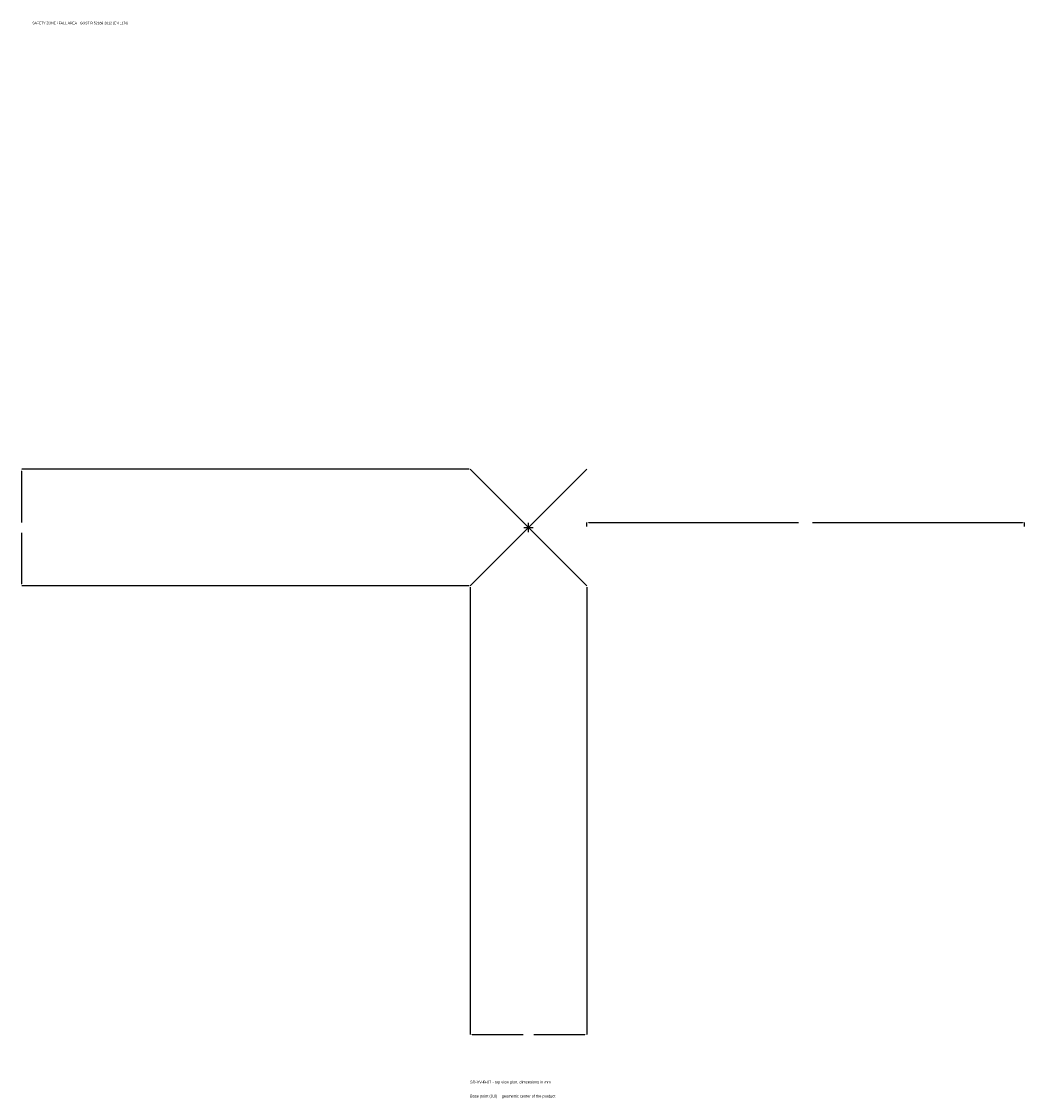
# Model space of a CAD drawing. Extents: x -1737 to 1700, y -1955 to 1733.
import ezdxf

# ---------------------------------------------------------------- set-up
doc = ezdxf.new("R2010")
doc.units = 0
for name, color, linetype in [('GP_MAF_zona_bezopasnosti', 1, 'Continuous'), ('ZSK_DANNYE', 3, 'Continuous'), ('ZSK_KONTUR', 7, 'Continuous'), ('ZSK_RAZMERY', 8, 'Continuous')]:
    doc.layers.add(name, color=color, linetype=linetype)
doc.dimstyles.new('ORION', dxfattribs={"dimtxt": 12, "dimasz": 7.2, "dimexe": 1.25, "dimexo": 3.6, "dimtad": 1, "dimcen": 2.5, "dimazin": 3, "dimtfac": 1, "dimtmove": 0, "dimatfit": 3})

# ---------------------------------------------------------------- blocks, each defined once
blk = doc.blocks.new('_CLOSEDFILLED')
at = {"color": 0, "linetype": 'BYBLOCK'}
blk.add_solid([(-1, 0.16), (0, 0), (-1, -0.16)], dxfattribs=at)
blk = doc.blocks.new('*D1')
for p, q in [((-200, -203.6), (-200, -1736)), ((200, -203.6), (200, -1736)), ((-192.8, -1736), (-18, -1736)), ((18, -1736), (192.8, -1736))]:
    blk.add_line(p, q)
at = {"layer": 'Defpoints'}
for p in [(-200, -200), (200, -200), (-200, -1736)]:
    blk.add_point(p, dxfattribs=at)
at = {"layer": 'ZSK_RAZMERY', "xscale": 7.199999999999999, "yscale": 7.199999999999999, "rotation": 180}
blk.add_blockref('_CLOSEDFILLED', (-200, -1736), dxfattribs=at)
at = {"layer": 'ZSK_RAZMERY', "xscale": 7.199999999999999, "yscale": 7.199999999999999}
blk.add_blockref('_CLOSEDFILLED', (200, -1736), dxfattribs=at)
blk = doc.blocks.new('*D2')
for p, q in [((-203.6, 200), (-1736, 200)), ((-1736, 18), (-1736, 192.8)), ((-1736, -192.8), (-1736, -18)), ((-203.6, -200), (-1736, -200))]:
    blk.add_line(p, q)
at = {"layer": 'Defpoints'}
for p in [(-200, 200), (-1736, -200), (-200, -200)]:
    blk.add_point(p, dxfattribs=at)
at = {"layer": 'ZSK_RAZMERY', "xscale": 7.199999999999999, "yscale": 7.199999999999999}
for p, rotation in [((-1736, 200), 90), ((-1736, -200), 270)]:
    blk.add_blockref('_CLOSEDFILLED', p, dxfattribs=dict(at, rotation=rotation))
blk = doc.blocks.new('*D3')
for p, q in [((200, 3.6), (200, 18)), ((207.2, 18), (926, 18)), ((974, 18), (1692.8, 18)), ((1700, 3.6), (1700, 18))]:
    blk.add_line(p, q)
at = {"layer": 'Defpoints'}
for p in [(200, 18), (200, 0), (1700, 0)]:
    blk.add_point(p, dxfattribs=at)
at = {"layer": 'ZSK_RAZMERY', "xscale": 7.199999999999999, "yscale": 7.199999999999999, "rotation": 180}
blk.add_blockref('_CLOSEDFILLED', (200, 18), dxfattribs=at)
at = {"layer": 'ZSK_RAZMERY', "xscale": 7.199999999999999, "yscale": 7.199999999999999}
blk.add_blockref('_CLOSEDFILLED', (1700, 18), dxfattribs=at)
blk = doc.blocks.new('B1')
at = {"layer": 'ZSK_KONTUR'}
for p, q in [((-200, -200), (200, 200)), ((-200, 200), (200, -200))]:
    blk.add_line(p, q, dxfattribs=at)
at = {"layer": 'ZSK_RAZMERY'}
for p, q in [((-16, 0), (16, 0)), ((0, -16), (0, 16))]:
    blk.add_line(p, q, dxfattribs=at)
at = {"layer": 'GP_MAF_zona_bezopasnosti', "color": 1}
blk.add_text('SAFETY ZONE / FALL AREA - GOST R 52169-2012 (EN 1176)', height=8.4, dxfattribs=at).set_placement((-1700, 1724))
at = {"layer": 'ZSK_RAZMERY'}
dim = blk.add_linear_dim(base=(-1736, -200), p1=(-200, -200), p2=(-200, 200), angle=90, dimstyle='ORION', dxfattribs=at)
dim.commit()
dim.dimension.update_dxf_attribs({"geometry": '*D2', "text_midpoint": (-1736, 0)})
for base, p1, p2, picture, middle in [((200, 18), (200, 0), (1700, 0), '*D3', (950, 18)), ((-200, -1736), (-200, -200), (200, -200), '*D1', (0, -1736))]:
    dim = blk.add_linear_dim(base=base, p1=p1, p2=p2, dimstyle='ORION', dxfattribs=at)
    dim.commit()
    dim.dimension.update_dxf_attribs({"geometry": picture, "text_midpoint": middle})

msp = doc.modelspace()

# ---------------------------------------------------------------- block references
msp.add_blockref('B1', (0, 0))

# ---------------------------------------------------------------- texts
at = {"layer": 'ZSK_DANNYE', "color": 3}
msp.add_text('SD-VV-B-07 - top view plan, dimensions in mm', height=9.6, dxfattribs=at).set_placement((-200, -1904))
at = {"layer": 'ZSK_DANNYE', "color": 7}
msp.add_text('Base point (0,0) = geometric center of the product', height=9.6, dxfattribs=at).set_placement((-200, -1952))

doc.saveas('drawing.dxf')
